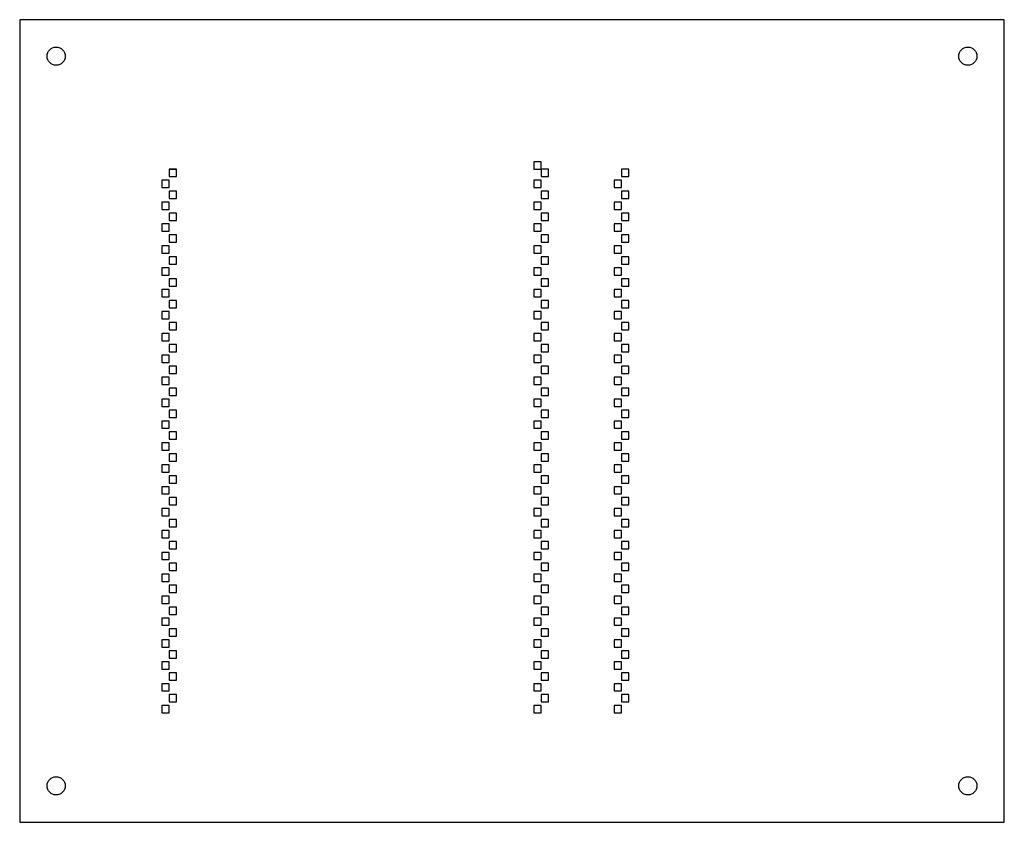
# Model space of a CAD drawing. Header units: millimetres. Extents: x -20 to 250, y -30 to 190.
import ezdxf

# ---------------------------------------------------------------- set-up
doc = ezdxf.new("R2010")
doc.units = ezdxf.units.MM
for name, color, linetype in [('CASTELLATION', 7, 'CONTINUOUS'), ('HOLES', 7, 'CONTINUOUS'), ('RIGID', 7, 'CONTINUOUS')]:
    doc.layers.add(name, color=color, linetype=linetype)

msp = doc.modelspace()

# ---------------------------------------------------------------- linework, layer by layer
at = {"layer": 'CASTELLATION'}
for p, q in [((23, 149), (21, 149)), ((21, 149), (21, 147)), ((21, 149), (23, 149)), ((23, 147), (23, 149)), ((123, 151), (121, 151)), ((121, 151), (121, 149)), ((121, 149), (123, 149)), ((123, 149), (123, 151)), ((125, 149), (123, 149)), ((123, 149), (123, 147)), ((125, 147), (125, 149)), ((147, 149), (145, 149)), ((145, 149), (145, 147)), ((147, 147), (147, 149)), ((21, 146), (19, 146)), ((19, 146), (19, 144)), ((21, 147), (23, 147)), ((21, 144), (21, 146)), ((123, 146), (121, 146)), ((121, 146), (121, 144)), ((123, 147), (125, 147)), ((123, 144), (123, 146)), ((145, 146), (143, 146)), ((143, 146), (143, 144)), ((145, 147), (147, 147)), ((145, 144), (145, 146)), ((19, 144), (21, 144)), ((121, 144), (123, 144)), ((143, 144), (145, 144)), ((23, 143), (21, 143)), ((21, 143), (21, 141)), ((21, 141), (23, 141)), ((23, 141), (23, 143)), ((125, 143), (123, 143)), ((123, 143), (123, 141)), ((123, 141), (125, 141)), ((125, 141), (125, 143)), ((147, 143), (145, 143)), ((145, 143), (145, 141)), ((145, 141), (147, 141)), ((147, 141), (147, 143)), ((21, 140), (19, 140)), ((19, 140), (19, 138)), ((19, 138), (21, 138)), ((21, 138), (21, 140)), ((123, 140), (121, 140)), ((121, 140), (121, 138)), ((121, 138), (123, 138)), ((123, 138), (123, 140)), ((145, 140), (143, 140)), ((143, 140), (143, 138)), ((143, 138), (145, 138)), ((145, 138), (145, 140)), ((23, 137), (21, 137)), ((21, 137), (21, 135)), ((21, 135), (23, 135)), ((23, 135), (23, 137)), ((125, 137), (123, 137)), ((123, 137), (123, 135)), ((123, 135), (125, 135)), ((125, 135), (125, 137)), ((147, 137), (145, 137)), ((145, 137), (145, 135)), ((145, 135), (147, 135)), ((147, 135), (147, 137)), ((21, 134), (19, 134)), ((19, 134), (19, 132)), ((21, 132), (21, 134)), ((123, 134), (121, 134)), ((121, 134), (121, 132)), ((123, 132), (123, 134)), ((145, 134), (143, 134)), ((143, 134), (143, 132)), ((145, 132), (145, 134)), ((19, 132), (21, 132)), ((23, 131), (21, 131)), ((21, 131), (21, 129)), ((23, 129), (23, 131)), ((121, 132), (123, 132)), ((125, 131), (123, 131)), ((123, 131), (123, 129)), ((125, 129), (125, 131)), ((143, 132), (145, 132)), ((147, 131), (145, 131)), ((145, 131), (145, 129)), ((147, 129), (147, 131)), ((21, 128), (19, 128)), ((19, 128), (19, 126)), ((21, 129), (23, 129)), ((21, 126), (21, 128)), ((123, 128), (121, 128)), ((121, 128), (121, 126)), ((123, 129), (125, 129)), ((123, 126), (123, 128)), ((145, 128), (143, 128)), ((143, 128), (143, 126)), ((145, 129), (147, 129)), ((145, 126), (145, 128)), ((19, 126), (21, 126)), ((23, 125), (21, 125)), ((21, 125), (21, 123)), ((23, 123), (23, 125)), ((121, 126), (123, 126)), ((125, 125), (123, 125)), ((123, 125), (123, 123)), ((125, 123), (125, 125)), ((143, 126), (145, 126)), ((147, 125), (145, 125)), ((145, 125), (145, 123)), ((147, 123), (147, 125)), ((21, 122), (19, 122)), ((19, 122), (19, 120)), ((21, 123), (23, 123)), ((21, 120), (21, 122)), ((123, 122), (121, 122)), ((121, 122), (121, 120)), ((123, 123), (125, 123)), ((123, 120), (123, 122)), ((145, 122), (143, 122)), ((143, 122), (143, 120)), ((145, 123), (147, 123)), ((145, 120), (145, 122)), ((19, 120), (21, 120)), ((23, 119), (21, 119)), ((21, 119), (21, 117)), ((23, 117), (23, 119)), ((121, 120), (123, 120)), ((125, 119), (123, 119)), ((123, 119), (123, 117)), ((125, 117), (125, 119)), ((143, 120), (145, 120)), ((147, 119), (145, 119)), ((145, 119), (145, 117)), ((147, 117), (147, 119)), ((21, 117), (23, 117)), ((123, 117), (125, 117)), ((145, 117), (147, 117)), ((21, 116), (19, 116)), ((19, 116), (19, 114)), ((19, 114), (21, 114)), ((21, 114), (21, 116)), ((123, 116), (121, 116)), ((121, 116), (121, 114)), ((121, 114), (123, 114)), ((123, 114), (123, 116)), ((145, 116), (143, 116)), ((143, 116), (143, 114)), ((143, 114), (145, 114)), ((145, 114), (145, 116)), ((23, 113), (21, 113)), ((21, 113), (21, 111)), ((21, 111), (23, 111)), ((23, 111), (23, 113)), ((125, 113), (123, 113)), ((123, 113), (123, 111)), ((123, 111), (125, 111)), ((125, 111), (125, 113)), ((147, 113), (145, 113)), ((145, 113), (145, 111)), ((145, 111), (147, 111)), ((147, 111), (147, 113)), ((21, 110), (19, 110)), ((19, 110), (19, 108)), ((19, 108), (21, 108)), ((21, 108), (21, 110)), ((123, 110), (121, 110)), ((121, 110), (121, 108)), ((121, 108), (123, 108)), ((123, 108), (123, 110)), ((145, 110), (143, 110)), ((143, 110), (143, 108)), ((143, 108), (145, 108)), ((145, 108), (145, 110)), ((23, 107), (21, 107)), ((21, 107), (21, 105)), ((23, 105), (23, 107)), ((125, 107), (123, 107)), ((123, 107), (123, 105)), ((125, 105), (125, 107)), ((147, 107), (145, 107)), ((145, 107), (145, 105)), ((147, 105), (147, 107)), ((21, 104), (19, 104)), ((19, 104), (19, 102)), ((21, 105), (23, 105)), ((21, 102), (21, 104)), ((123, 104), (121, 104)), ((121, 104), (121, 102)), ((123, 105), (125, 105)), ((123, 102), (123, 104)), ((145, 104), (143, 104)), ((143, 104), (143, 102)), ((145, 105), (147, 105)), ((145, 102), (145, 104)), ((19, 102), (21, 102)), ((23, 101), (21, 101)), ((21, 101), (21, 99)), ((23, 99), (23, 101)), ((121, 102), (123, 102)), ((125, 101), (123, 101)), ((123, 101), (123, 99)), ((125, 99), (125, 101)), ((143, 102), (145, 102)), ((147, 101), (145, 101)), ((145, 101), (145, 99)), ((147, 99), (147, 101)), ((21, 98), (19, 98)), ((19, 98), (19, 96)), ((21, 99), (23, 99)), ((21, 96), (21, 98)), ((123, 98), (121, 98)), ((121, 98), (121, 96)), ((123, 99), (125, 99)), ((123, 96), (123, 98)), ((145, 98), (143, 98)), ((143, 98), (143, 96)), ((145, 99), (147, 99)), ((145, 96), (145, 98)), ((19, 96), (21, 96)), ((23, 95), (21, 95)), ((21, 95), (21, 93)), ((23, 93), (23, 95)), ((121, 96), (123, 96)), ((125, 95), (123, 95)), ((123, 95), (123, 93)), ((125, 93), (125, 95)), ((143, 96), (145, 96)), ((147, 95), (145, 95)), ((145, 95), (145, 93)), ((147, 93), (147, 95)), ((21, 92), (19, 92)), ((19, 92), (19, 90)), ((21, 93), (23, 93)), ((21, 90), (21, 92)), ((123, 92), (121, 92)), ((121, 92), (121, 90)), ((123, 93), (125, 93)), ((123, 90), (123, 92)), ((145, 92), (143, 92)), ((143, 92), (143, 90)), ((145, 93), (147, 93)), ((145, 90), (145, 92)), ((19, 90), (21, 90)), ((121, 90), (123, 90)), ((143, 90), (145, 90)), ((23, 89), (21, 89)), ((21, 89), (21, 87)), ((21, 87), (23, 87)), ((23, 87), (23, 89)), ((125, 89), (123, 89)), ((123, 89), (123, 87)), ((123, 87), (125, 87)), ((125, 87), (125, 89)), ((147, 89), (145, 89)), ((145, 89), (145, 87)), ((145, 87), (147, 87)), ((147, 87), (147, 89)), ((21, 86), (19, 86)), ((19, 86), (19, 84)), ((19, 84), (21, 84)), ((21, 84), (21, 86)), ((123, 86), (121, 86)), ((121, 86), (121, 84)), ((121, 84), (123, 84)), ((123, 84), (123, 86)), ((145, 86), (143, 86)), ((143, 86), (143, 84)), ((143, 84), (145, 84)), ((145, 84), (145, 86)), ((23, 83), (21, 83)), ((21, 83), (21, 81)), ((23, 81), (23, 83)), ((125, 83), (123, 83)), ((123, 83), (123, 81)), ((125, 81), (125, 83)), ((147, 83), (145, 83)), ((145, 83), (145, 81)), ((147, 81), (147, 83)), ((21, 80), (19, 80)), ((19, 80), (19, 78)), ((21, 81), (23, 81)), ((21, 78), (21, 80)), ((123, 80), (121, 80)), ((121, 80), (121, 78)), ((123, 81), (125, 81)), ((123, 78), (123, 80)), ((145, 80), (143, 80)), ((143, 80), (143, 78)), ((145, 81), (147, 81)), ((145, 78), (145, 80)), ((19, 78), (21, 78)), ((23, 77), (21, 77)), ((21, 77), (21, 75)), ((23, 75), (23, 77)), ((121, 78), (123, 78)), ((125, 77), (123, 77)), ((123, 77), (123, 75)), ((125, 75), (125, 77)), ((143, 78), (145, 78)), ((147, 77), (145, 77)), ((145, 77), (145, 75)), ((147, 75), (147, 77)), ((21, 74), (19, 74)), ((19, 74), (19, 72)), ((21, 75), (23, 75)), ((21, 72), (21, 74)), ((123, 74), (121, 74)), ((121, 74), (121, 72)), ((123, 75), (125, 75)), ((123, 72), (123, 74)), ((145, 74), (143, 74)), ((143, 74), (143, 72)), ((145, 75), (147, 75)), ((145, 72), (145, 74)), ((19, 72), (21, 72)), ((23, 71), (21, 71)), ((21, 71), (21, 69)), ((23, 69), (23, 71)), ((121, 72), (123, 72)), ((125, 71), (123, 71)), ((123, 71), (123, 69)), ((125, 69), (125, 71)), ((143, 72), (145, 72)), ((147, 71), (145, 71)), ((145, 71), (145, 69)), ((147, 69), (147, 71)), ((21, 68), (19, 68)), ((19, 68), (19, 66)), ((21, 69), (23, 69)), ((21, 66), (21, 68)), ((123, 68), (121, 68)), ((121, 68), (121, 66)), ((123, 69), (125, 69)), ((123, 66), (123, 68)), ((145, 68), (143, 68)), ((143, 68), (143, 66)), ((145, 69), (147, 69)), ((145, 66), (145, 68)), ((19, 66), (21, 66)), ((23, 65), (21, 65)), ((21, 65), (21, 63)), ((23, 63), (23, 65)), ((121, 66), (123, 66)), ((125, 65), (123, 65)), ((123, 65), (123, 63)), ((125, 63), (125, 65)), ((143, 66), (145, 66)), ((147, 65), (145, 65)), ((145, 65), (145, 63)), ((147, 63), (147, 65)), ((21, 63), (23, 63)), ((123, 63), (125, 63)), ((145, 63), (147, 63)), ((21, 62), (19, 62)), ((19, 62), (19, 60)), ((19, 60), (21, 60)), ((21, 60), (21, 62)), ((123, 62), (121, 62)), ((121, 62), (121, 60)), ((121, 60), (123, 60)), ((123, 60), (123, 62)), ((145, 62), (143, 62)), ((143, 62), (143, 60)), ((143, 60), (145, 60)), ((145, 60), (145, 62)), ((23, 59), (21, 59)), ((21, 59), (21, 57)), ((21, 57), (23, 57)), ((23, 57), (23, 59)), ((125, 59), (123, 59)), ((123, 59), (123, 57)), ((123, 57), (125, 57)), ((125, 57), (125, 59)), ((147, 59), (145, 59)), ((145, 59), (145, 57)), ((145, 57), (147, 57)), ((147, 57), (147, 59)), ((21, 56), (19, 56)), ((19, 56), (19, 54)), ((19, 54), (21, 54)), ((21, 54), (21, 56)), ((123, 56), (121, 56)), ((121, 56), (121, 54)), ((121, 54), (123, 54)), ((123, 54), (123, 56)), ((145, 56), (143, 56)), ((143, 56), (143, 54)), ((143, 54), (145, 54)), ((145, 54), (145, 56)), ((23, 53), (21, 53)), ((21, 53), (21, 51)), ((23, 51), (23, 53)), ((125, 53), (123, 53)), ((123, 53), (123, 51)), ((125, 51), (125, 53)), ((147, 53), (145, 53)), ((145, 53), (145, 51)), ((147, 51), (147, 53)), ((21, 50), (19, 50)), ((19, 50), (19, 48)), ((21, 51), (23, 51)), ((21, 48), (21, 50)), ((123, 50), (121, 50)), ((121, 50), (121, 48)), ((123, 51), (125, 51)), ((123, 48), (123, 50)), ((145, 50), (143, 50)), ((143, 50), (143, 48)), ((145, 51), (147, 51)), ((145, 48), (145, 50)), ((19, 48), (21, 48)), ((23, 47), (21, 47)), ((21, 47), (21, 45)), ((23, 45), (23, 47)), ((121, 48), (123, 48)), ((125, 47), (123, 47)), ((123, 47), (123, 45)), ((125, 45), (125, 47)), ((143, 48), (145, 48)), ((147, 47), (145, 47)), ((145, 47), (145, 45)), ((147, 45), (147, 47)), ((21, 44), (19, 44)), ((19, 44), (19, 42)), ((21, 45), (23, 45)), ((21, 42), (21, 44)), ((123, 44), (121, 44)), ((121, 44), (121, 42)), ((123, 45), (125, 45)), ((123, 42), (123, 44)), ((145, 44), (143, 44)), ((143, 44), (143, 42)), ((145, 45), (147, 45)), ((145, 42), (145, 44)), ((19, 42), (21, 42)), ((23, 41), (21, 41)), ((21, 41), (21, 39)), ((23, 39), (23, 41)), ((121, 42), (123, 42)), ((125, 41), (123, 41)), ((123, 41), (123, 39)), ((125, 39), (125, 41)), ((143, 42), (145, 42)), ((147, 41), (145, 41)), ((145, 41), (145, 39)), ((147, 39), (147, 41)), ((21, 38), (19, 38)), ((19, 38), (19, 36)), ((21, 39), (23, 39)), ((21, 36), (21, 38)), ((123, 38), (121, 38)), ((121, 38), (121, 36)), ((123, 39), (125, 39)), ((123, 36), (123, 38)), ((145, 38), (143, 38)), ((143, 38), (143, 36)), ((145, 39), (147, 39)), ((145, 36), (145, 38)), ((19, 36), (21, 36)), ((121, 36), (123, 36)), ((143, 36), (145, 36)), ((23, 35), (21, 35)), ((21, 35), (21, 33)), ((21, 33), (23, 33)), ((23, 33), (23, 35)), ((125, 35), (123, 35)), ((123, 35), (123, 33)), ((123, 33), (125, 33)), ((125, 33), (125, 35)), ((147, 35), (145, 35)), ((145, 35), (145, 33)), ((145, 33), (147, 33)), ((147, 33), (147, 35)), ((21, 32), (19, 32)), ((19, 32), (19, 30)), ((19, 30), (21, 30)), ((21, 30), (21, 32)), ((123, 32), (121, 32)), ((121, 32), (121, 30)), ((121, 30), (123, 30)), ((123, 30), (123, 32)), ((145, 32), (143, 32)), ((143, 32), (143, 30)), ((143, 30), (145, 30)), ((145, 30), (145, 32)), ((23, 29), (21, 29)), ((21, 29), (21, 27)), ((21, 27), (23, 27)), ((23, 27), (23, 29)), ((125, 29), (123, 29)), ((123, 29), (123, 27)), ((123, 27), (125, 27)), ((125, 27), (125, 29)), ((147, 29), (145, 29)), ((145, 29), (145, 27)), ((145, 27), (147, 27)), ((147, 27), (147, 29)), ((21, 26), (19, 26)), ((19, 26), (19, 24)), ((21, 24), (21, 26)), ((123, 26), (121, 26)), ((121, 26), (121, 24)), ((123, 24), (123, 26)), ((145, 26), (143, 26)), ((143, 26), (143, 24)), ((145, 24), (145, 26)), ((19, 24), (21, 24)), ((23, 23), (21, 23)), ((21, 23), (21, 21)), ((23, 21), (23, 23)), ((121, 24), (123, 24)), ((125, 23), (123, 23)), ((123, 23), (123, 21)), ((125, 21), (125, 23)), ((143, 24), (145, 24)), ((147, 23), (145, 23)), ((145, 23), (145, 21)), ((147, 21), (147, 23)), ((21, 20), (19, 20)), ((19, 20), (19, 18)), ((21, 21), (23, 21)), ((21, 18), (21, 20)), ((123, 20), (121, 20)), ((121, 20), (121, 18)), ((123, 21), (125, 21)), ((123, 18), (123, 20)), ((145, 20), (143, 20)), ((143, 20), (143, 18)), ((145, 21), (147, 21)), ((145, 18), (145, 20)), ((19, 18), (21, 18)), ((23, 17), (21, 17)), ((21, 17), (21, 15)), ((23, 15), (23, 17)), ((121, 18), (123, 18)), ((125, 17), (123, 17)), ((123, 17), (123, 15)), ((125, 15), (125, 17)), ((143, 18), (145, 18)), ((147, 17), (145, 17)), ((145, 17), (145, 15)), ((147, 15), (147, 17)), ((21, 14), (19, 14)), ((19, 14), (19, 12)), ((21, 15), (23, 15)), ((21, 12), (21, 14)), ((123, 14), (121, 14)), ((121, 14), (121, 12)), ((123, 15), (125, 15)), ((123, 12), (123, 14)), ((145, 14), (143, 14)), ((143, 14), (143, 12)), ((145, 15), (147, 15)), ((145, 12), (145, 14)), ((19, 12), (21, 12)), ((23, 11), (21, 11)), ((21, 11), (21, 9)), ((23, 9), (23, 11)), ((121, 12), (123, 12)), ((125, 11), (123, 11)), ((123, 11), (123, 9)), ((125, 9), (125, 11)), ((143, 12), (145, 12)), ((147, 11), (145, 11)), ((145, 11), (145, 9)), ((147, 9), (147, 11)), ((21, 9), (23, 9)), ((123, 9), (125, 9)), ((145, 9), (147, 9)), ((21, 8), (19, 8)), ((19, 8), (19, 6)), ((19, 6), (21, 6)), ((21, 6), (21, 8)), ((123, 8), (121, 8)), ((121, 8), (121, 6)), ((121, 6), (123, 6)), ((123, 6), (123, 8)), ((145, 8), (143, 8)), ((143, 8), (143, 6)), ((143, 6), (145, 6)), ((145, 6), (145, 8)), ((23, 5), (21, 5)), ((21, 5), (21, 3)), ((21, 3), (23, 3)), ((23, 3), (23, 5)), ((125, 5), (123, 5)), ((123, 5), (123, 3)), ((123, 3), (125, 3)), ((125, 3), (125, 5)), ((147, 5), (145, 5)), ((145, 5), (145, 3)), ((145, 3), (147, 3)), ((147, 3), (147, 5)), ((21, 2), (19, 2)), ((19, 2), (19, 0)), ((19, 0), (21, 0)), ((21, 0), (21, 2)), ((123, 2), (121, 2)), ((121, 2), (121, 0)), ((121, 0), (123, 0)), ((123, 0), (123, 2)), ((145, 2), (143, 2)), ((143, 2), (143, 0)), ((143, 0), (145, 0)), ((145, 0), (145, 2))]:
    msp.add_line(p, q, dxfattribs=at)
at = {"layer": 'HOLES'}
for centre in [(-10, 180), (240, 180), (-10, -20), (240, -20)]:
    msp.add_circle(centre, 2.5, dxfattribs=at)
at = {"layer": 'RIGID'}
for p, q in [((-20, 190), (-20, -30)), ((250, 190), (-20, 190)), ((250, -30), (250, 190)), ((-20, -30), (250, -30))]:
    msp.add_line(p, q, dxfattribs=at)

doc.saveas('drawing.dxf')
